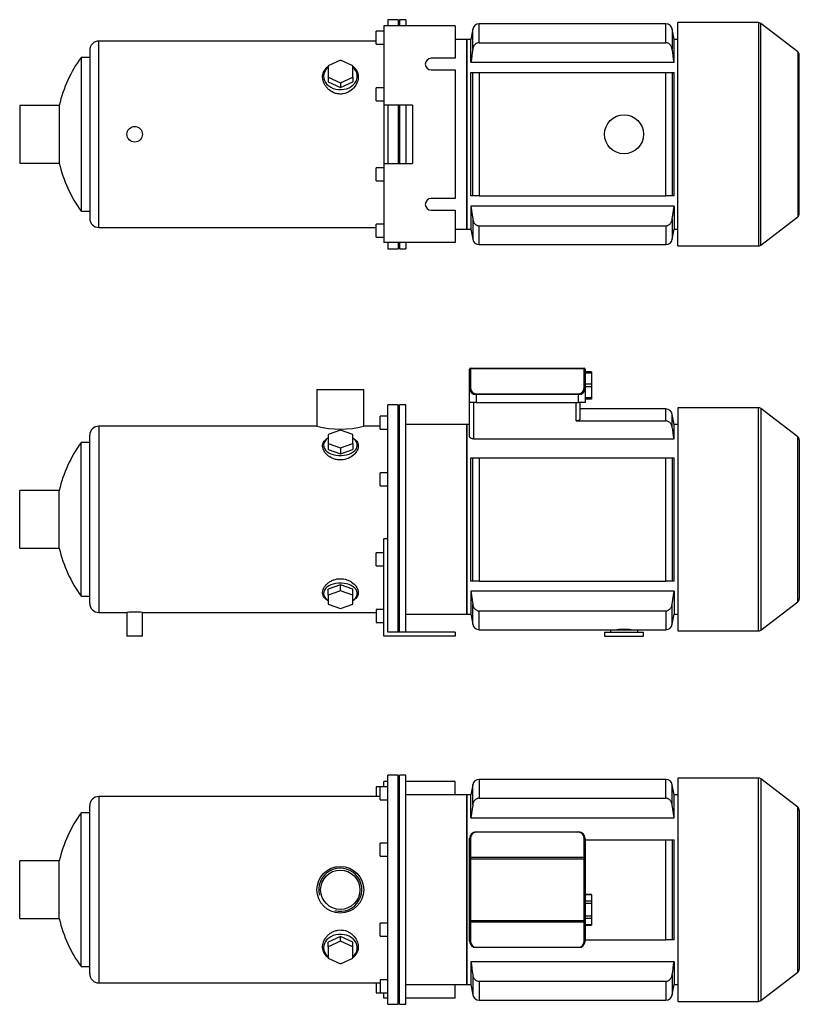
# Model space of a CAD drawing. Header units: millimetres. Extents: x 57 to 1179, y 13 to 791.
# Tile 1 of 2: x 57 to 657, y 32 to 791. Entities that reach past the tile are written whole.
import ezdxf

# ---------------------------------------------------------------- set-up
doc = ezdxf.new("R2010")
doc.units = ezdxf.units.MM
for name, color, linetype in [('BASETTA_MEC_90_T', 7, 'Continuous'), ('CARCASSA_MEC_90-', 7, 'Continuous'), ('COPRIVENTOLA_MEC', 7, 'Continuous'), ('CORPO_MH_3-5_[9]', 7, 'Continuous'), ('FLANGIA_MOTORE_T', 7, 'Continuous'), ('PIEDINO_MEC_90_I', 7, 'Continuous'), ('STAFFA_3-5-9_INT', 7, 'Continuous'), ('螺栓_：_六角头_-_M20.0', 7, 'Continuous')]:
    doc.layers.add(name, color=color, linetype=linetype)

# ---------------------------------------------------------------- blocks, each defined once
blk = doc.blocks.new('SE1')
at = {"layer": 'BASETTA_MEC_90_T', "color": 7, "linetype": 'Continuous'}
for p, q in [((403.46, 144.82), (403.46, 159.8)), ((404.26, 160.37), (404.26, 145.39)), ((408.46, 164.8), (487.46, 164.8)), ((408.46, 164.8), (408.46, 164.57)), ((487.46, 164.57), (408.46, 164.57)), ((487.46, 164.8), (487.46, 164.57)), ((491.66, 145.39), (491.66, 160.37)), ((492.46, 159.8), (492.46, 144.82)), ((403.46, 143.98), (403.46, 144.82)), ((404.26, 145.39), (491.66, 145.39)), ((404.26, 145.39), (404.26, 143.98)), ((491.66, 143.98), (491.66, 145.39)), ((492.46, 144.82), (492.46, 143.98)), ((403.46, 96.63), (403.46, 143.98)), ((404.26, 143.98), (403.46, 143.98)), ((491.66, 143.98), (404.26, 143.98)), ((404.26, 143.98), (404.26, 96.63)), ((491.66, 96.63), (491.66, 143.98)), ((492.46, 143.98), (491.66, 143.98)), ((492.46, 143.98), (492.46, 96.63)), ((403.46, 95.78), (403.46, 96.63)), ((404.26, 96.63), (403.46, 96.63)), ((403.46, 80.8), (403.46, 95.78)), ((404.26, 96.63), (491.66, 96.63)), ((404.26, 96.63), (404.26, 95.22)), ((491.66, 95.22), (404.26, 95.22)), ((404.26, 95.22), (404.26, 80.24)), ((491.66, 95.22), (491.66, 96.63)), ((492.46, 96.63), (491.66, 96.63)), ((491.66, 80.24), (491.66, 95.22)), ((492.46, 96.63), (492.46, 95.78)), ((492.46, 95.78), (492.46, 80.8)), ((408.46, 76.04), (487.46, 76.04)), ((408.46, 76.04), (408.46, 75.8)), ((487.46, 76.04), (487.46, 75.8)), ((487.46, 75.8), (408.46, 75.8))]:
    blk.add_line(p, q, dxfattribs=at)
for centre, radius, start, end in [((408.46, 159.8), 5, 90, 180), ((408.46, 160.37), 4.2, 90, 180), ((487.46, 159.8), 5, 0, 90), ((487.46, 160.37), 4.2, 0, 90), ((408.46, 80.8), 5, 180, 270), ((408.46, 80.24), 4.2, 180, 270), ((487.46, 80.8), 5, 270, 360), ((487.46, 80.24), 4.2, 270, 0)]:
    blk.add_arc(centre, radius, start, end, dxfattribs=at)
for centre, major_axis, start_param, end_param in [((404.26, 159.8), (-0.8, 0), 4.712389, 6.283185), ((491.66, 159.8), (0.8, 0), 0, 1.570796), ((404.26, 144.82), (0.8, 0), 1.570796, 3.141593), ((491.66, 144.82), (0.8, 0), 0, 1.570796), ((404.26, 95.78), (0.8, 0), 3.141593, 4.712389), ((491.66, 95.78), (0.8, 0), 4.712389, 6.283185), ((404.26, 80.8), (0.8, 0), 3.141593, 4.712389), ((491.66, 80.8), (-0.8, 0), 1.570796, 3.141593)]:
    blk.add_ellipse(centre, major_axis=major_axis, ratio=0.707107, start_param=start_param, end_param=end_param, dxfattribs=at)
at = {"layer": 'CARCASSA_MEC_90-', "color": 7, "linetype": 'Continuous'}
for p, q in [((410.78, 205.3), (410.78, 190.79)), ((554.65, 205.3), (410.78, 205.3)), ((554.65, 190.79), (554.65, 205.3)), ((405.85, 201.17), (404.46, 193.3)), ((405.85, 185.75), (405.85, 201.17)), ((559.58, 185.75), (559.58, 201.17)), ((560.96, 193.3), (559.58, 201.17)), ((401.46, 193.3), (401.46, 47.3)), ((404.46, 193.3), (401.46, 193.3)), ((404.46, 175.74), (404.46, 193.3)), ((410.78, 190.79), (554.65, 190.79)), ((560.96, 175.74), (560.96, 193.3)), ((563.96, 193.3), (560.96, 193.3)), ((405.85, 185.75), (404.46, 175.74)), ((560.96, 175.74), (559.58, 185.75)), ((404.46, 175.74), (560.96, 175.74)), ((492.46, 158.8), (554.65, 158.8)), ((554.65, 81.8), (554.65, 158.8)), ((554.65, 158.8), (559.58, 158.8)), ((559.58, 158.8), (560.96, 158.8)), ((559.58, 158.8), (559.58, 81.8)), ((560.96, 81.8), (560.96, 158.8)), ((492.46, 81.8), (554.65, 81.8)), ((559.58, 81.8), (554.65, 81.8)), ((560.96, 81.8), (559.58, 81.8)), ((560.96, 64.87), (404.46, 64.87)), ((404.46, 64.87), (404.46, 47.3)), ((560.96, 64.87), (560.96, 47.3)), ((405.85, 54.86), (405.85, 39.44)), ((559.58, 54.86), (559.58, 39.44)), ((401.46, 47.3), (404.46, 47.3)), ((404.46, 47.3), (405.85, 39.44)), ((410.78, 49.81), (554.65, 49.81)), ((410.78, 49.81), (410.78, 35.3)), ((554.65, 49.81), (554.65, 35.3)), ((559.58, 39.44), (560.96, 47.3)), ((560.96, 47.3), (563.96, 47.3)), ((410.78, 35.3), (554.65, 35.3))]:
    blk.add_line(p, q, dxfattribs=at)
for centre, start, end in [((410.78, 200.3), 90, 170), ((554.65, 200.3), 10, 90), ((410.78, 40.3), 190, 270), ((554.65, 40.3), 270, 350)]:
    blk.add_arc(centre, 5, start, end, dxfattribs=at)
for points, knots in [([(410.78, 190.79), (410.45, 190.79), (410.14, 190.76), (409.52, 190.61), (409.21, 190.5), (408.63, 190.22), (408.36, 190.06), (407.85, 189.66), (407.62, 189.45), (407.19, 188.97), (406.99, 188.71), (406.65, 188.17), (406.5, 187.89), (406.24, 187.31), (406.14, 187), (405.96, 186.38), (405.9, 186.07), (405.85, 185.75)], [0, 0, 0, 0, 0.125, 0.125, 0.25, 0.25, 0.375, 0.375, 0.5, 0.5, 0.625, 0.625, 0.75, 0.75, 0.875, 0.875, 1, 1, 1, 1]), ([(559.58, 185.75), (559.49, 186.39), (559.32, 187), (558.93, 187.88), (558.78, 188.17), (558.44, 188.71), (558.25, 188.96), (557.82, 189.44), (557.58, 189.66), (557.07, 190.05), (556.8, 190.22), (556.23, 190.5), (555.92, 190.61), (555.3, 190.76), (554.98, 190.79), (554.65, 190.79)], [0, 0, 0, 0, 0.25, 0.25, 0.375, 0.375, 0.5, 0.5, 0.625, 0.625, 0.75, 0.75, 0.875, 0.875, 1, 1, 1, 1]), ([(405.85, 54.86), (405.94, 54.22), (406.11, 53.6), (406.5, 52.73), (406.65, 52.44), (406.99, 51.9), (407.18, 51.64), (407.61, 51.17), (407.85, 50.95), (408.36, 50.56), (408.63, 50.39), (409.2, 50.11), (409.51, 50), (410.13, 49.85), (410.45, 49.81), (410.78, 49.81)], [0, 0, 0, 0, 0.25, 0.25, 0.375, 0.375, 0.5, 0.5, 0.625, 0.625, 0.75, 0.75, 0.875, 0.875, 1, 1, 1, 1]), ([(554.65, 49.81), (554.98, 49.81), (555.29, 49.85), (555.91, 50), (556.22, 50.11), (556.8, 50.38), (557.07, 50.55), (557.58, 50.94), (557.81, 51.16), (558.24, 51.64), (558.43, 51.89), (558.78, 52.43), (558.93, 52.72), (559.18, 53.3), (559.29, 53.61), (559.47, 54.22), (559.53, 54.54), (559.58, 54.86)], [0, 0, 0, 0, 0.125, 0.125, 0.25, 0.25, 0.375, 0.375, 0.5, 0.5, 0.625, 0.625, 0.75, 0.75, 0.875, 0.875, 1, 1, 1, 1])]:
    blk.add_open_spline(points, degree=3, knots=knots, dxfattribs=at)
for points in [[(404.46, 64.87), (404.91, 61.53), (405.38, 58.19), (405.85, 54.86)], [(559.58, 54.86), (560.05, 58.19), (560.52, 61.53), (560.96, 64.87)]]:
    blk.add_open_spline(points, degree=3, dxfattribs=at)
at = {"layer": 'COPRIVENTOLA_MEC', "color": 7, "linetype": 'Continuous'}
for p, q in [((563.96, 206.3), (563.96, 34.3)), ((625.95, 206.3), (563.96, 206.3)), ((625.95, 34.3), (625.95, 206.3)), ((627.77, 205.68), (627.77, 34.92)), ((656.29, 183.8), (627.77, 205.68)), ((656.29, 56.81), (656.29, 183.8)), ((657.46, 181.42), (657.46, 59.19)), ((627.77, 34.92), (656.29, 56.81)), ((563.96, 34.3), (625.95, 34.3))]:
    blk.add_line(p, q, dxfattribs=at)
for centre, start, end in [((625.95, 203.3), 52.5, 90), ((654.46, 181.42), 0, 52.5), ((654.46, 59.19), 307.5, 360), ((625.95, 37.3), 270, 307.5)]:
    blk.add_arc(centre, 3, start, end, dxfattribs=at)
at = {"layer": 'CORPO_MH_3-5_[9]', "color": 7, "linetype": 'Continuous'}
for p, q in [((340.46, 32.05), (340.46, 208.55)), ((348.46, 208.55), (340.46, 208.55)), ((348.46, 32.05), (348.46, 208.55)), ((334.46, 189.68), (334.46, 199.68)), ((340.46, 199.68), (334.46, 199.68)), ((117.86, 192.05), (117.86, 48.55)), ((334.46, 192.05), (117.86, 192.05)), ((334.46, 189.68), (340.46, 189.68)), ((110.86, 55.55), (110.86, 185.05)), ((104.31, 61.05), (104.31, 179.55)), ((110.86, 179.55), (104.31, 179.55)), ((334.46, 146.11), (334.46, 156.11)), ((340.46, 156.11), (334.46, 156.11)), ((334.46, 146.11), (340.46, 146.11)), ((56.86, 98.05), (56.86, 142.55)), ((87.37, 142.55), (56.86, 142.55)), ((87.37, 98.05), (87.37, 142.55)), ((56.86, 98.05), (87.37, 98.05)), ((334.46, 84.5), (334.46, 94.5)), ((340.46, 94.5), (334.46, 94.5)), ((303.96, 84.31), (294.46, 79.99)), ((313.46, 79.99), (303.96, 84.31)), ((303.96, 80.62), (303.96, 84.31)), ((334.46, 84.5), (340.46, 84.5)), ((303.96, 80.62), (294.46, 76.3)), ((294.46, 76.3), (294.46, 79.99)), ((294.46, 76.3), (294.46, 67.65)), ((313.46, 76.3), (303.96, 80.62)), ((313.46, 76.3), (313.46, 79.99)), ((313.46, 67.65), (313.46, 76.3)), ((104.31, 61.05), (110.86, 61.05)), ((294.46, 67.65), (303.96, 63.33)), ((303.96, 63.33), (313.46, 67.65)), ((117.86, 48.55), (334.46, 48.55)), ((334.46, 50.93), (334.46, 40.93)), ((340.46, 50.93), (334.46, 50.93)), ((334.46, 40.93), (340.46, 40.93)), ((340.46, 32.05), (348.46, 32.05))]:
    blk.add_line(p, q, dxfattribs=at)
for radius in [18, 15.15]:
    blk.add_circle((303.86, 120.3), radius, dxfattribs=at)
for centre, radius, start, end in [((117.86, 185.05), 7, 90, 180), ((184.86, 120.3), 100, 143.66538, 167.14409), ((303.86, 120.3), 16.62, 255, 195), ((184.86, 120.3), 100, 192.85591, 216.33462), ((117.86, 55.55), 7, 180, 270)]:
    blk.add_arc(centre, radius, start, end, dxfattribs=at)
for start_param, end_param in [(2.390244, 6.283185), (0, 0.751348)]:
    blk.add_ellipse((303.96, 75.67), major_axis=(-13, 0), ratio=0.788011, start_param=start_param, end_param=end_param, dxfattribs=at)
blk.add_open_spline([(294.46, 67.91), (294.1, 68.18), (293.76, 68.47), (292.87, 69.3), (292.38, 69.87), (291.1, 71.74), (290.56, 73.11), (290.11, 76.06), (290.2, 77.58), (291.05, 80.66), (291.78, 82.15), (293.33, 84.24), (293.91, 84.89), (295.21, 86.11), (295.93, 86.68), (297.49, 87.67), (298.32, 88.09), (300.07, 88.76), (301, 89.02), (303.83, 89.46), (305.8, 89.33), (308.53, 88.54), (309.42, 88.17), (311.07, 87.3), (311.84, 86.79), (313.97, 85.07), (315.12, 83.7), (316.82, 80.8), (317.37, 79.24), (317.82, 76.19), (317.72, 74.66), (316.88, 71.86), (316.14, 70.54), (314.64, 68.88), (314.09, 68.38), (313.49, 67.93)], degree=3, knots=[0.1389216, 0.1389216, 0.1389216, 0.1389216, 0.15625, 0.15625, 0.1875, 0.1875, 0.25, 0.25, 0.3125, 0.3125, 0.375, 0.375, 0.40625, 0.40625, 0.4375, 0.4375, 0.46875, 0.46875, 0.5, 0.5, 0.5625, 0.5625, 0.59375, 0.59375, 0.625, 0.625, 0.6875, 0.6875, 0.75, 0.75, 0.8125, 0.8125, 0.875, 0.875, 0.9041554, 0.9041554, 0.9041554, 0.9041554], dxfattribs=at)
at = {"layer": 'FLANGIA_MOTORE_T', "color": 7, "linetype": 'Continuous'}
for p, q in [((349.46, 207.05), (348.46, 207.05)), ((349.46, 32.05), (349.46, 208.55)), ((354.46, 208.55), (349.46, 208.55)), ((354.46, 32.05), (354.46, 208.55)), ((401.46, 193.3), (354.46, 193.3)), ((401.46, 47.3), (401.46, 193.3)), ((354.46, 47.3), (401.46, 47.3)), ((348.46, 33.55), (349.46, 33.55)), ((349.46, 32.05), (354.46, 32.05))]:
    blk.add_line(p, q, dxfattribs=at)
at = {"layer": 'STAFFA_3-5-9_INT', "color": 7, "linetype": 'Continuous'}
for p, q in [((331.46, 199.68), (331.46, 192.05)), ((334.46, 199.68), (331.46, 199.68)), ((340.46, 203.8), (337.46, 203.8)), ((337.46, 199.68), (337.46, 203.8)), ((392.46, 203.8), (354.46, 203.8)), ((392.46, 193.3), (392.46, 203.8)), ((331.46, 48.55), (331.46, 40.93)), ((392.46, 36.8), (392.46, 47.3)), ((331.46, 40.93), (334.46, 40.93)), ((337.46, 36.8), (337.46, 40.93)), ((340.46, 36.8), (337.46, 36.8)), ((392.46, 36.8), (354.46, 36.8))]:
    blk.add_line(p, q, dxfattribs=at)
at = {"layer": '螺栓_：_六角头_-_M20.0', "color": 7, "linetype": 'Continuous'}
for p, q in [((497.46, 116.67), (492.46, 116.67)), ((497.46, 116.41), (492.46, 116.41)), ((497.46, 116.41), (497.46, 116.67)), ((497.46, 116.41), (497.46, 111.5)), ((497.46, 111.5), (492.46, 111.5)), ((497.46, 109.77), (492.46, 109.77)), ((497.46, 111.5), (497.46, 109.77)), ((497.46, 109.77), (497.46, 99.95)), ((497.46, 99.95), (492.46, 99.95)), ((497.46, 99.95), (497.46, 98.22)), ((497.46, 98.22), (492.46, 98.22)), ((497.46, 93.31), (492.46, 93.31)), ((492.46, 93.04), (497.46, 93.04)), ((497.46, 98.22), (497.46, 93.31)), ((497.46, 93.31), (497.46, 93.04))]:
    blk.add_line(p, q, dxfattribs=at)
blk = doc.blocks.new('SE2')
at = {"layer": 'BASETTA_MEC_90_T', "color": 7, "linetype": 'Continuous'}
for p, q in [((403.46, 520.98), (403.46, 521.33)), ((403.46, 506), (403.46, 520.98)), ((404.26, 522.13), (491.66, 522.13)), ((404.26, 522.13), (404.26, 521.55)), ((491.66, 521.55), (404.26, 521.55)), ((404.26, 521.55), (404.26, 506.57)), ((491.66, 521.55), (491.66, 522.13)), ((491.66, 506.57), (491.66, 521.55)), ((492.46, 521.33), (492.46, 520.98)), ((492.46, 520.98), (492.46, 506)), ((403.46, 495.63), (403.46, 506)), ((408.46, 502.37), (487.46, 502.37)), ((408.46, 502.37), (408.46, 501.8)), ((408.46, 501.8), (408.46, 495.63)), ((487.46, 501.8), (408.46, 501.8)), ((487.46, 502.37), (487.46, 501.8)), ((487.46, 495.63), (487.46, 501.8)), ((492.46, 506), (492.46, 495.63)), ((408.46, 495.63), (403.46, 495.63)), ((408.46, 495.63), (487.46, 495.63)), ((492.46, 495.63), (487.46, 495.63))]:
    blk.add_line(p, q, dxfattribs=at)
for centre, radius, start, end in [((404.26, 521.33), 0.8, 90, 180), ((491.66, 521.33), 0.8, 0, 90), ((408.46, 506.57), 4.2, 180, 270), ((487.46, 506.57), 4.2, 270, 0)]:
    blk.add_arc(centre, radius, start, end, dxfattribs=at)
for centre, major_axis, ratio, start_param, end_param in [((404.26, 520.98), (0.8, 0), 0.707107, 1.570796, 3.141593), ((491.66, 520.98), (0.8, 0), 0.707107, 0, 1.570796), ((404.26, 506), (0.8, 0), 0.707107, 1.570796, 3.141593), ((408.46, 506), (5, 0), 0.84, 3.141593, 4.712389), ((487.46, 506), (5, 0), 0.84, 4.712389, 6.283185), ((491.66, 506), (-0.8, 0), 0.707107, 3.141593, 4.712389)]:
    blk.add_ellipse(centre, major_axis=major_axis, ratio=ratio, start_param=start_param, end_param=end_param, dxfattribs=at)
at = {"layer": 'CARCASSA_MEC_90-', "color": 7, "linetype": 'Continuous'}
for p, q in [((403.46, 469.42), (403.46, 495.63)), ((406.46, 495.63), (406.46, 467.66)), ((485.46, 481.42), (485.46, 495.63)), ((488.46, 495.63), (488.46, 482.87)), ((554.65, 490.63), (488.46, 490.63)), ((554.65, 481.42), (554.65, 490.63)), ((559.58, 476.75), (559.58, 486.5)), ((560.96, 478.63), (559.58, 486.5)), ((401.46, 478.63), (401.46, 332.63)), ((403.46, 478.63), (401.46, 478.63)), ((485.46, 481.42), (554.65, 481.42)), ((560.96, 467.66), (560.96, 478.63)), ((563.96, 478.63), (560.96, 478.63)), ((406.46, 467.66), (560.96, 467.66)), ((404.46, 358.13), (404.46, 453.13)), ((404.46, 453.13), (405.85, 453.13)), ((405.85, 358.13), (405.85, 453.13)), ((405.85, 453.13), (410.78, 453.13)), ((410.78, 453.13), (554.65, 453.13)), ((410.78, 453.13), (410.78, 358.13)), ((554.65, 358.13), (554.65, 453.13)), ((554.65, 453.13), (559.58, 453.13)), ((559.58, 453.13), (560.96, 453.13)), ((559.58, 453.13), (559.58, 358.13)), ((560.96, 358.13), (560.96, 453.13)), ((405.85, 358.13), (404.46, 358.13)), ((410.78, 358.13), (405.85, 358.13)), ((410.78, 358.13), (554.65, 358.13)), ((559.58, 358.13), (554.65, 358.13)), ((560.96, 358.13), (559.58, 358.13)), ((560.96, 350.2), (404.46, 350.2)), ((404.46, 350.2), (404.46, 332.63)), ((404.46, 350.2), (405.85, 340.19)), ((559.58, 340.19), (560.96, 350.2)), ((560.96, 350.2), (560.96, 332.63)), ((405.85, 324.77), (405.85, 340.19)), ((410.78, 335.15), (554.65, 335.15)), ((410.78, 320.63), (410.78, 335.15)), ((554.65, 335.15), (554.65, 320.63)), ((559.58, 324.77), (559.58, 340.19)), ((401.46, 332.63), (404.46, 332.63)), ((404.46, 332.63), (405.85, 324.77)), ((559.58, 324.77), (560.96, 332.63)), ((560.96, 332.63), (563.96, 332.63)), ((410.78, 320.63), (511.96, 320.63)), ((532.96, 320.63), (554.65, 320.63))]:
    blk.add_line(p, q, dxfattribs=at)
for centre, radius, start, end in [((554.65, 485.63), 5, 10, 90), ((410.78, 325.63), 5, 190, 270), ((522.46, 235.8), 85.01, 86.29059, 93.70941), ((554.65, 325.63), 5, 270, 350)]:
    blk.add_arc(centre, radius, start, end, dxfattribs=at)
for points, knots in [([(488.46, 482.87), (488.46, 482.69), (488.39, 482.52), (488.11, 482.18), (487.91, 482.02), (487.5, 481.81), (487.35, 481.75), (487.03, 481.63), (486.85, 481.58), (486.48, 481.5), (486.29, 481.47), (485.88, 481.43), (485.67, 481.42), (485.46, 481.42)], [0, 0, 0, 0, 0.25, 0.25, 0.5, 0.5, 0.625, 0.625, 0.75, 0.75, 0.875, 0.875, 1, 1, 1, 1]), ([(559.58, 476.75), (559.48, 477.36), (559.3, 477.95), (558.89, 478.78), (558.74, 479.05), (558.38, 479.55), (558.19, 479.78), (557.75, 480.22), (557.51, 480.42), (557, 480.77), (556.74, 480.92), (556.17, 481.16), (555.87, 481.26), (555.27, 481.38), (554.96, 481.42), (554.65, 481.42)], [0, 0, 0, 0, 0.25, 0.25, 0.375, 0.375, 0.5, 0.5, 0.625, 0.625, 0.75, 0.75, 0.875, 0.875, 1, 1, 1, 1]), ([(406.46, 467.66), (406.25, 467.66), (406.04, 467.67), (405.63, 467.73), (405.43, 467.77), (405.05, 467.87), (404.88, 467.93), (404.55, 468.07), (404.4, 468.15), (404.14, 468.32), (404.02, 468.42), (403.82, 468.6), (403.74, 468.7), (403.53, 469.01), (403.46, 469.21), (403.46, 469.42)], [0, 0, 0, 0, 0.125, 0.125, 0.25, 0.25, 0.375, 0.375, 0.5, 0.5, 0.625, 0.625, 0.75, 0.75, 1, 1, 1, 1]), ([(405.85, 340.19), (405.94, 339.55), (406.11, 338.94), (406.5, 338.06), (406.65, 337.77), (406.99, 337.23), (407.18, 336.97), (407.61, 336.5), (407.85, 336.28), (408.36, 335.89), (408.63, 335.72), (409.2, 335.44), (409.51, 335.33), (410.13, 335.18), (410.45, 335.15), (410.78, 335.15)], [0, 0, 0, 0, 0.25, 0.25, 0.375, 0.375, 0.5, 0.5, 0.625, 0.625, 0.75, 0.75, 0.875, 0.875, 1, 1, 1, 1]), ([(554.65, 335.15), (554.98, 335.15), (555.29, 335.18), (555.91, 335.33), (556.22, 335.44), (556.8, 335.71), (557.07, 335.88), (557.58, 336.27), (557.81, 336.49), (558.24, 336.97), (558.43, 337.23), (558.78, 337.77), (558.93, 338.05), (559.18, 338.63), (559.29, 338.94), (559.47, 339.55), (559.53, 339.87), (559.58, 340.19)], [0, 0, 0, 0, 0.125, 0.125, 0.25, 0.25, 0.375, 0.375, 0.5, 0.5, 0.625, 0.625, 0.75, 0.75, 0.875, 0.875, 1, 1, 1, 1])]:
    blk.add_open_spline(points, degree=3, knots=knots, dxfattribs=at)
blk.add_open_spline([(560.96, 467.66), (560.51, 470.69), (560.05, 473.72), (559.58, 476.75)], degree=3, dxfattribs=at)
at = {"layer": 'COPRIVENTOLA_MEC', "color": 7, "linetype": 'Continuous'}
for p, q in [((563.96, 491.63), (563.96, 319.63)), ((625.95, 491.63), (563.96, 491.63)), ((625.95, 319.63), (625.95, 491.63)), ((627.77, 491.01), (627.77, 320.25)), ((656.29, 469.13), (627.77, 491.01)), ((656.29, 342.14), (656.29, 469.13)), ((657.46, 466.75), (657.46, 344.52)), ((627.77, 320.25), (656.29, 342.14)), ((563.96, 319.63), (625.95, 319.63))]:
    blk.add_line(p, q, dxfattribs=at)
for centre, start, end in [((625.95, 488.63), 52.5, 90), ((654.46, 466.75), 0, 52.5), ((654.46, 344.52), 307.5, 0), ((625.95, 322.63), 270, 307.5)]:
    blk.add_arc(centre, 3, start, end, dxfattribs=at)
at = {"layer": 'CORPO_MH_3-5_[9]', "color": 7, "linetype": 'Continuous'}
for p, q in [((285.86, 505.63), (321.86, 505.63)), ((285.86, 505.63), (285.86, 477.38)), ((321.86, 477.38), (321.86, 505.63)), ((340.46, 377.07), (340.46, 493.88)), ((348.46, 493.88), (340.46, 493.88)), ((348.46, 318.63), (348.46, 493.88)), ((334.46, 475.01), (334.46, 485.01)), ((340.46, 485.01), (334.46, 485.01)), ((110.86, 340.88), (110.86, 470.38)), ((117.86, 477.38), (117.86, 333.88)), ((285.9, 477.38), (117.86, 477.38)), ((303.96, 474.25), (294.46, 470.87)), ((294.46, 470.87), (294.46, 464.12)), ((313.46, 470.87), (303.96, 474.25)), ((313.46, 464.12), (313.46, 470.87)), ((334.46, 477.38), (321.86, 477.38)), ((334.46, 475.01), (340.46, 475.01)), ((104.31, 346.38), (104.31, 464.88)), ((110.86, 464.88), (104.31, 464.88)), ((294.46, 464.12), (294.46, 459.39)), ((294.46, 464.12), (303.96, 460.74)), ((303.96, 460.74), (313.46, 464.12)), ((313.46, 464.12), (313.46, 459.39)), ((294.46, 459.39), (303.96, 456.01)), ((303.96, 460.74), (303.96, 456.01)), ((303.96, 456.01), (313.46, 459.39)), ((334.46, 431.44), (334.46, 441.44)), ((340.46, 441.44), (334.46, 441.44)), ((56.86, 383.38), (56.86, 427.88)), ((87.37, 427.88), (56.86, 427.88)), ((87.37, 383.38), (87.37, 427.88)), ((334.46, 431.44), (340.46, 431.44)), ((56.86, 383.38), (87.37, 383.38)), ((303.96, 355.26), (294.46, 351.88)), ((294.46, 347.15), (294.46, 351.88)), ((303.96, 350.53), (294.46, 347.15)), ((313.46, 351.88), (303.96, 355.26)), ((303.96, 350.53), (303.96, 355.26)), ((313.46, 347.15), (303.96, 350.53)), ((313.46, 347.15), (313.46, 351.88)), ((104.31, 346.38), (110.86, 346.38)), ((294.46, 347.15), (294.46, 340.4)), ((313.46, 340.4), (313.46, 347.15)), ((117.86, 333.88), (139.46, 333.88)), ((139.46, 333.88), (139.46, 315.63)), ((151.45, 333.88), (331.46, 333.88)), ((151.46, 315.63), (151.46, 333.89)), ((294.46, 340.4), (303.96, 337.02)), ((303.96, 337.02), (313.46, 340.4)), ((151.46, 315.63), (139.46, 315.63))]:
    blk.add_line(p, q, dxfattribs=at)
for centre, radius, start, end in [((117.86, 470.38), 7, 90, 180), ((303.86, 546.86), 71.77, 255.4749, 284.5251), ((184.86, 405.63), 100, 143.66538, 167.14409), ((184.86, 405.63), 100, 192.85591, 216.33462), ((117.86, 340.88), 7, 180, 270), ((145.46, 262.38), 71.76, 85.20375, 94.79625)]:
    blk.add_arc(centre, radius, start, end, dxfattribs=at)
for centre, start_param, end_param in [((303.96, 462.77), 0, 3.892941), ((303.96, 462.77), 5.531837, 6.283185), ((303.96, 348.5), 2.390244, 6.283185), ((303.96, 348.5), 0, 0.751348)]:
    blk.add_ellipse(centre, major_axis=(-13, 0), ratio=0.615661, start_param=start_param, end_param=end_param, dxfattribs=at)
for points, knots in [([(305.94, 451.48), (304.99, 451.36), (304.04, 451.32), (302.14, 451.43), (301.19, 451.58), (298.45, 452.26), (296.78, 453.04), (294.66, 454.47), (294.01, 455), (292.87, 456.1), (292.38, 456.68), (291.1, 458.48), (290.56, 459.71), (290.11, 462.15), (290.2, 463.31), (291.05, 465.47), (291.78, 466.42), (293.3, 467.64), (293.84, 468), (294.44, 468.32)], [0, 0, 0, 0, 0.03125, 0.03125, 0.0625, 0.0625, 0.125, 0.125, 0.15625, 0.15625, 0.1875, 0.1875, 0.25, 0.25, 0.3125, 0.3125, 0.375, 0.375, 0.4043708, 0.4043708, 0.4043708, 0.4043708]), ([(313.49, 468.32), (314.49, 467.78), (315.32, 467.16), (316.82, 465.55), (317.37, 464.5), (317.82, 462.25), (317.72, 461.03), (316.88, 458.59), (316.14, 457.34), (314.09, 455.07), (312.76, 454), (309.66, 452.35), (307.85, 451.73), (305.94, 451.48)], [0.6394434, 0.6394434, 0.6394434, 0.6394434, 0.6875, 0.6875, 0.75, 0.75, 0.8125, 0.8125, 0.875, 0.875, 0.9375, 0.9375, 1, 1, 1, 1]), ([(294.46, 342.94), (294.1, 343.13), (293.76, 343.34), (292.87, 343.93), (292.38, 344.35), (291.1, 345.73), (290.56, 346.76), (290.11, 349.03), (290.2, 350.23), (291.05, 352.69), (291.78, 353.91), (293.33, 355.63), (293.91, 356.18), (295.21, 357.2), (295.93, 357.67), (297.49, 358.51), (298.32, 358.87), (300.07, 359.44), (301, 359.66), (303.83, 360.03), (305.8, 359.92), (308.53, 359.25), (309.42, 358.94), (311.07, 358.2), (311.84, 357.77), (313.97, 356.32), (315.12, 355.19), (316.82, 352.8), (317.37, 351.55), (317.82, 349.13), (317.72, 347.95), (316.88, 345.81), (316.14, 344.84), (314.64, 343.63), (314.09, 343.27), (313.49, 342.95)], [0.1389216, 0.1389216, 0.1389216, 0.1389216, 0.15625, 0.15625, 0.1875, 0.1875, 0.25, 0.25, 0.3125, 0.3125, 0.375, 0.375, 0.40625, 0.40625, 0.4375, 0.4375, 0.46875, 0.46875, 0.5, 0.5, 0.5625, 0.5625, 0.59375, 0.59375, 0.625, 0.625, 0.6875, 0.6875, 0.75, 0.75, 0.8125, 0.8125, 0.875, 0.875, 0.9041554, 0.9041554, 0.9041554, 0.9041554])]:
    blk.add_open_spline(points, degree=3, knots=knots, dxfattribs=at)
at = {"layer": 'FLANGIA_MOTORE_T', "color": 7, "linetype": 'Continuous'}
for p, q in [((349.46, 318.63), (349.46, 493.88)), ((354.46, 493.88), (349.46, 493.88)), ((354.46, 318.63), (354.46, 493.88)), ((349.46, 492.38), (348.46, 492.38)), ((401.46, 478.63), (354.46, 478.63)), ((401.46, 332.63), (401.46, 478.63)), ((354.46, 332.63), (401.46, 332.63)), ((348.46, 318.88), (349.46, 318.88))]:
    blk.add_line(p, q, dxfattribs=at)
at = {"layer": 'PIEDINO_MEC_90_I', "color": 7, "linetype": 'Continuous'}
for p, q in [((507.46, 318.63), (537.46, 318.63)), ((507.46, 318.63), (507.46, 315.63)), ((511.96, 320.63), (532.96, 320.63)), ((511.96, 320.63), (511.96, 318.63)), ((532.96, 318.63), (532.96, 320.63)), ((537.46, 315.63), (537.46, 318.63)), ((507.46, 315.63), (537.46, 315.63))]:
    blk.add_line(p, q, dxfattribs=at)
at = {"layer": 'STAFFA_3-5-9_INT', "color": 7, "linetype": 'Continuous'}
for p, q in [((337.46, 315.63), (337.46, 390.63)), ((340.46, 390.63), (337.46, 390.63)), ((331.46, 369.83), (331.46, 379.83)), ((337.46, 379.83), (331.46, 379.83)), ((340.46, 318.63), (340.46, 377.07)), ((331.46, 369.83), (337.46, 369.83)), ((331.46, 336.26), (331.46, 326.26)), ((337.46, 336.26), (331.46, 336.26)), ((331.46, 326.26), (337.46, 326.26)), ((392.46, 318.63), (340.46, 318.63)), ((392.46, 318.63), (392.46, 315.63)), ((392.46, 315.63), (337.46, 315.63))]:
    blk.add_line(p, q, dxfattribs=at)
at = {"layer": '螺栓_：_六角头_-_M20.0', "color": 7, "linetype": 'Continuous'}
for p, q in [((497.46, 519.13), (492.46, 519.13)), ((497.46, 518.13), (492.46, 518.13)), ((497.46, 519.13), (497.46, 518.13)), ((497.46, 518.13), (497.46, 509.63)), ((497.46, 509.63), (492.46, 509.63)), ((497.46, 509.63), (497.46, 507.63)), ((497.46, 507.63), (492.46, 507.63)), ((497.46, 507.63), (497.46, 499.13)), ((497.46, 499.13), (492.46, 499.13)), ((497.46, 498.13), (492.46, 498.13)), ((497.46, 499.13), (497.46, 498.13))]:
    blk.add_line(p, q, dxfattribs=at)
blk = doc.blocks.new('SE3')
at = {"layer": 'CARCASSA_MEC_90-', "color": 7, "linetype": 'Continuous'}
for p, q in [((405.85, 783.13), (404.46, 775.26)), ((405.85, 767.71), (405.85, 783.13)), ((410.78, 772.75), (410.78, 787.26)), ((554.65, 787.26), (410.78, 787.26)), ((554.65, 772.75), (554.65, 787.26)), ((559.58, 783.13), (559.58, 767.71)), ((560.96, 775.26), (559.58, 783.13)), ((401.46, 629.26), (401.46, 775.26)), ((404.46, 775.26), (401.46, 775.26)), ((404.46, 757.69), (404.46, 775.26)), ((560.96, 757.69), (560.96, 775.26)), ((563.96, 775.26), (560.96, 775.26)), ((410.78, 772.75), (554.65, 772.75)), ((404.46, 757.69), (560.96, 757.69)), ((404.46, 654.76), (404.46, 749.76)), ((404.46, 749.76), (405.85, 749.76)), ((405.85, 654.76), (405.85, 749.76)), ((405.85, 749.76), (410.78, 749.76)), ((410.78, 749.76), (554.65, 749.76)), ((410.78, 749.76), (410.78, 654.76)), ((554.65, 654.76), (554.65, 749.76)), ((554.65, 749.76), (559.58, 749.76)), ((559.58, 749.76), (560.96, 749.76)), ((559.58, 749.76), (559.58, 654.76)), ((560.96, 654.76), (560.96, 749.76)), ((405.85, 654.76), (404.46, 654.76)), ((410.78, 654.76), (405.85, 654.76)), ((410.78, 654.76), (554.65, 654.76)), ((559.58, 654.76), (554.65, 654.76)), ((560.96, 654.76), (559.58, 654.76)), ((560.96, 646.83), (404.46, 646.83)), ((404.46, 646.83), (404.46, 629.26)), ((404.46, 646.83), (405.85, 636.81)), ((559.58, 636.81), (560.96, 646.83)), ((560.96, 646.83), (560.96, 629.26)), ((405.85, 636.81), (405.85, 621.39)), ((410.78, 631.77), (554.65, 631.77)), ((410.78, 617.26), (410.78, 631.77)), ((554.65, 631.77), (554.65, 617.26)), ((559.58, 636.81), (559.58, 621.39)), ((401.46, 629.26), (404.46, 629.26)), ((404.46, 629.26), (405.85, 621.39)), ((559.58, 621.39), (560.96, 629.26)), ((560.96, 629.26), (563.96, 629.26)), ((410.78, 617.26), (554.65, 617.26))]:
    blk.add_line(p, q, dxfattribs=at)
for centre, start, end in [((410.78, 782.26), 90, 170), ((554.65, 782.26), 10, 90), ((410.78, 622.26), 190, 270), ((554.65, 622.26), 270, 350)]:
    blk.add_arc(centre, 5, start, end, dxfattribs=at)
for points in [[(405.85, 767.71), (405.38, 764.37), (404.91, 761.03), (404.46, 757.69)], [(560.96, 757.69), (560.52, 761.03), (560.05, 764.37), (559.58, 767.71)]]:
    blk.add_open_spline(points, degree=3, dxfattribs=at)
for points, knots in [([(410.78, 772.75), (410.45, 772.75), (410.14, 772.71), (409.52, 772.57), (409.21, 772.46), (408.63, 772.18), (408.36, 772.01), (407.85, 771.62), (407.62, 771.4), (407.19, 770.93), (406.99, 770.67), (406.65, 770.13), (406.5, 769.85), (406.24, 769.26), (406.14, 768.96), (405.96, 768.34), (405.9, 768.03), (405.85, 767.71)], [0, 0, 0, 0, 0.125, 0.125, 0.25, 0.25, 0.375, 0.375, 0.5, 0.5, 0.625, 0.625, 0.75, 0.75, 0.875, 0.875, 1, 1, 1, 1]), ([(559.58, 767.71), (559.49, 768.35), (559.32, 768.96), (558.93, 769.83), (558.78, 770.12), (558.44, 770.66), (558.25, 770.92), (557.82, 771.4), (557.58, 771.62), (557.07, 772.01), (556.8, 772.18), (556.23, 772.45), (555.92, 772.56), (555.3, 772.71), (554.98, 772.75), (554.65, 772.75)], [0, 0, 0, 0, 0.25, 0.25, 0.375, 0.375, 0.5, 0.5, 0.625, 0.625, 0.75, 0.75, 0.875, 0.875, 1, 1, 1, 1]), ([(405.85, 636.81), (405.94, 636.17), (406.11, 635.56), (406.5, 634.68), (406.65, 634.4), (406.99, 633.86), (407.18, 633.6), (407.61, 633.12), (407.85, 632.9), (408.36, 632.51), (408.63, 632.34), (409.2, 632.07), (409.51, 631.96), (410.13, 631.81), (410.45, 631.77), (410.78, 631.77)], [0, 0, 0, 0, 0.25, 0.25, 0.375, 0.375, 0.5, 0.5, 0.625, 0.625, 0.75, 0.75, 0.875, 0.875, 1, 1, 1, 1]), ([(554.65, 631.77), (554.98, 631.77), (555.29, 631.81), (555.91, 631.95), (556.22, 632.06), (556.8, 632.34), (557.07, 632.51), (557.58, 632.9), (557.81, 633.12), (558.24, 633.59), (558.43, 633.85), (558.78, 634.39), (558.93, 634.67), (559.18, 635.26), (559.29, 635.56), (559.47, 636.18), (559.53, 636.49), (559.58, 636.81)], [0, 0, 0, 0, 0.125, 0.125, 0.25, 0.25, 0.375, 0.375, 0.5, 0.5, 0.625, 0.625, 0.75, 0.75, 0.875, 0.875, 1, 1, 1, 1])]:
    blk.add_open_spline(points, degree=3, knots=knots, dxfattribs=at)
at = {"layer": 'COPRIVENTOLA_MEC', "color": 7, "linetype": 'Continuous'}
for p, q in [((563.96, 616.26), (563.96, 788.26)), ((625.95, 788.26), (563.96, 788.26)), ((625.95, 788.26), (625.95, 616.26)), ((627.77, 616.88), (627.77, 787.64)), ((656.29, 765.76), (627.77, 787.64)), ((656.29, 765.76), (656.29, 638.76)), ((657.46, 641.14), (657.46, 763.38)), ((627.77, 616.88), (656.29, 638.76)), ((563.96, 616.26), (625.95, 616.26))]:
    blk.add_line(p, q, dxfattribs=at)
for centre, start, end in [((625.95, 785.26), 52.5, 90), ((654.46, 763.38), 0, 52.5), ((654.46, 641.14), 307.5, 0), ((625.95, 619.26), 270, 307.5)]:
    blk.add_arc(centre, 3, start, end, dxfattribs=at)
at = {"layer": 'CORPO_MH_3-5_[9]', "color": 7, "linetype": 'Continuous'}
for p, q in [((340.46, 790.51), (340.46, 785.76)), ((348.46, 790.51), (340.46, 790.51)), ((348.46, 790.51), (348.46, 785.76)), ((117.86, 630.51), (117.86, 774.01)), ((331.46, 774.01), (117.86, 774.01)), ((110.86, 767.01), (110.86, 637.51)), ((104.31, 761.51), (104.31, 643.01)), ((110.86, 761.51), (104.31, 761.51)), ((303.96, 759.23), (294.46, 754.91)), ((313.46, 754.91), (303.96, 759.23)), ((294.46, 754.91), (294.46, 746.27)), ((313.46, 746.27), (313.46, 754.91)), ((294.46, 746.27), (294.46, 742.57)), ((294.46, 746.27), (303.96, 741.95)), ((303.96, 741.95), (313.46, 746.27)), ((313.46, 746.27), (313.46, 742.57)), ((294.46, 742.57), (303.96, 738.25)), ((303.96, 738.25), (313.46, 742.57)), ((303.96, 741.95), (303.96, 738.25)), ((56.86, 724.51), (56.86, 680.01)), ((87.37, 724.51), (56.86, 724.51)), ((87.37, 724.51), (87.37, 680.01)), ((340.46, 724.76), (340.46, 679.76)), ((348.46, 724.76), (348.46, 679.76)), ((56.86, 680.01), (87.37, 680.01)), ((104.31, 643.01), (110.86, 643.01)), ((117.86, 630.51), (331.46, 630.51)), ((340.46, 618.76), (340.46, 614.01)), ((348.46, 618.76), (348.46, 614.01)), ((340.46, 614.01), (348.46, 614.01))]:
    blk.add_line(p, q, dxfattribs=at)
blk.add_circle((145.46, 702.26), 6, dxfattribs=at)
for centre, radius, start, end in [((117.86, 767.01), 7, 90, 180), ((184.86, 702.26), 100, 143.66538, 167.14409), ((184.86, 702.26), 100, 192.85591, 216.33462), ((117.86, 637.51), 7, 180, 270)]:
    blk.add_arc(centre, radius, start, end, dxfattribs=at)
for start_param, end_param in [(0, 3.892941), (5.531837, 6.283185)]:
    blk.add_ellipse((303.96, 746.9), major_axis=(-13, 0), ratio=0.788011, start_param=start_param, end_param=end_param, dxfattribs=at)
for points, knots in [([(305.94, 733.39), (304.99, 733.25), (304.04, 733.21), (302.14, 733.34), (301.19, 733.51), (298.45, 734.3), (296.78, 735.22), (294.66, 736.93), (294.01, 737.56), (292.87, 738.89), (292.38, 739.59), (291.1, 741.78), (290.56, 743.31), (290.11, 746.39), (290.2, 747.88), (291.05, 750.72), (291.78, 752.01), (293.3, 753.69), (293.84, 754.18), (294.44, 754.64)], [0, 0, 0, 0, 0.03125, 0.03125, 0.0625, 0.0625, 0.125, 0.125, 0.15625, 0.15625, 0.1875, 0.1875, 0.25, 0.25, 0.3125, 0.3125, 0.375, 0.375, 0.4043708, 0.4043708, 0.4043708, 0.4043708]), ([(313.49, 754.63), (314.49, 753.89), (315.32, 753.02), (316.82, 750.84), (317.37, 749.45), (317.82, 746.52), (317.72, 744.97), (316.88, 741.92), (316.14, 740.39), (314.09, 737.64), (312.76, 736.37), (309.66, 734.41), (307.85, 733.69), (305.94, 733.39)], [0.6394434, 0.6394434, 0.6394434, 0.6394434, 0.6875, 0.6875, 0.75, 0.75, 0.8125, 0.8125, 0.875, 0.875, 0.9375, 0.9375, 1, 1, 1, 1])]:
    blk.add_open_spline(points, degree=3, knots=knots, dxfattribs=at)
at = {"layer": 'FLANGIA_MOTORE_T', "color": 7, "linetype": 'Continuous'}
for p, q in [((349.46, 789.01), (348.46, 789.01)), ((349.46, 790.51), (349.46, 785.76)), ((354.46, 790.51), (349.46, 790.51)), ((354.46, 790.51), (354.46, 785.76)), ((401.46, 775.26), (392.46, 775.26)), ((401.46, 775.26), (401.46, 629.26)), ((349.46, 724.76), (349.46, 679.76)), ((354.46, 724.76), (354.46, 679.76)), ((392.46, 629.26), (401.46, 629.26)), ((348.46, 615.51), (349.46, 615.51)), ((349.46, 618.76), (349.46, 614.01)), ((354.46, 618.76), (354.46, 614.01)), ((349.46, 614.01), (354.46, 614.01))]:
    blk.add_line(p, q, dxfattribs=at)
at = {"layer": 'PIEDINO_MEC_90_I', "color": 7, "linetype": 'Continuous'}
blk.add_circle((522.46, 702.26), 15, dxfattribs=at)
at = {"layer": 'STAFFA_3-5-9_INT', "color": 7, "linetype": 'Continuous'}
for p, q in [((331.46, 771.63), (331.46, 781.63)), ((337.46, 781.63), (331.46, 781.63)), ((392.46, 785.76), (337.46, 785.76)), ((337.46, 785.76), (337.46, 724.76)), ((392.46, 785.76), (392.46, 760.76)), ((331.46, 771.63), (337.46, 771.63)), ((392.46, 760.76), (373.86, 760.76)), ((373.86, 751.76), (392.46, 751.76)), ((392.46, 751.76), (392.46, 652.76)), ((331.46, 728.07), (331.46, 738.07)), ((337.46, 738.07), (331.46, 738.07)), ((331.46, 728.07), (337.46, 728.07)), ((337.46, 724.76), (337.46, 679.76)), ((359.46, 724.76), (337.46, 724.76)), ((359.46, 724.76), (359.46, 679.76)), ((331.46, 666.45), (331.46, 676.45)), ((337.46, 676.45), (331.46, 676.45)), ((337.46, 679.76), (337.46, 618.76)), ((337.46, 679.76), (359.46, 679.76)), ((331.46, 666.45), (337.46, 666.45)), ((392.46, 652.76), (373.86, 652.76)), ((373.86, 643.76), (392.46, 643.76)), ((392.46, 643.76), (392.46, 618.76)), ((331.46, 622.89), (331.46, 632.89)), ((337.46, 632.89), (331.46, 632.89)), ((331.46, 622.89), (337.46, 622.89)), ((392.46, 618.76), (337.46, 618.76))]:
    blk.add_line(p, q, dxfattribs=at)
for centre in [(373.86, 756.26), (373.86, 648.26)]:
    blk.add_arc(centre, 4.5, 90, 270, dxfattribs=at)

msp = doc.modelspace()

# ---------------------------------------------------------------- block references
for name in ['SE3', 'SE2', 'SE1']:
    msp.add_blockref(name, (0, 0))

doc.saveas('drawing.dxf')
